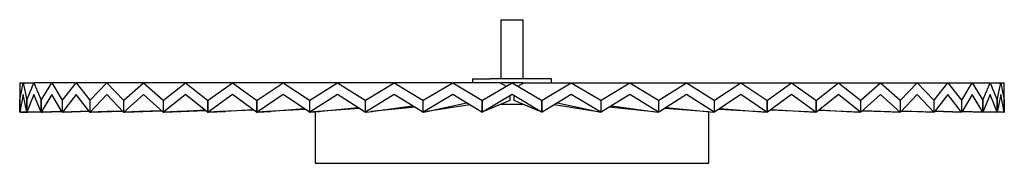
# Paper-space layout '_Derecha' of a CAD drawing. Header units: inches. Extents: x -9.8 to 9.8, y -1.4 to 1.5.
import ezdxf

# ---------------------------------------------------------------- set-up
doc = ezdxf.new("R2010")
doc.units = ezdxf.units.IN
doc.header["$MEASUREMENT"] = 0

psp = doc.layouts.new('_Derecha')

# ---------------------------------------------------------------- linework, layer by layer
at = {"color": 7, "linetype": 'Continuous', "lineweight": 25}
for p, q in [((-0.222, 1.496), (-0.222, 0.315)), ((0.222, 0.315), (0.222, 1.496)), ((-9.843, 0.236), (-9.843, -0.354)), ((-9.843, 0.236), (-9.785, 0.236)), ((-9.842, -0.116), (-9.771, 0.236)), ((-9.771, 0.236), (-9.7, -0.116)), ((-9.771, 0.236), (-9.57, 0.236)), ((-9.698, -0.116), (-9.557, 0.236)), ((-9.557, 0.236), (-9.415, -0.116)), ((-9.217, 0.236), (-9.557, 0.236)), ((-9.412, -0.116), (-9.203, 0.236)), ((-9.203, 0.236), (-8.994, -0.116)), ((-8.729, 0.236), (-9.203, 0.236)), ((-8.99, -0.116), (-8.715, 0.236)), ((-8.715, 0.236), (-8.441, -0.116)), ((-8.114, 0.236), (-8.715, 0.236)), ((-8.436, -0.116), (-8.1, 0.236)), ((-8.1, 0.236), (-7.765, -0.116)), ((-7.381, 0.236), (-8.1, 0.236)), ((-7.759, -0.116), (-7.367, 0.236)), ((-7.367, 0.236), (-6.976, -0.116)), ((-6.541, 0.236), (-7.367, 0.236)), ((-6.969, -0.116), (-6.527, 0.236)), ((-6.527, 0.236), (-6.085, -0.116)), ((-5.605, 0.236), (-6.527, 0.236)), ((-6.077, -0.116), (-5.591, 0.236)), ((-5.591, 0.236), (-5.105, -0.116)), ((-4.588, 0.236), (-5.591, 0.236)), ((-5.097, -0.116), (-4.574, 0.236)), ((-4.574, 0.236), (-4.051, -0.116)), ((-3.504, 0.236), (-4.574, 0.236)), ((-4.042, -0.116), (-3.49, 0.236)), ((-3.49, 0.236), (-2.938, -0.116)), ((-2.369, 0.236), (-3.49, 0.236)), ((-2.929, -0.116), (-2.355, 0.236)), ((-2.355, 0.236), (-1.782, -0.116)), ((-1.2, 0.236), (-2.355, 0.236)), ((-1.773, -0.116), (-1.186, 0.236)), ((-1.186, 0.236), (-0.6, -0.116)), ((-0.237, 0.236), (-1.186, 0.236)), ((-0.787, 0.315), (-0.787, 0.236)), ((-0.591, -0.116), (0, 0.236)), ((-0.237, 0.236), (-0.119, 0.165)), ((0, 0.236), (0.591, -0.116)), ((0.119, 0.165), (0.237, 0.236)), ((0.237, 0.236), (1.186, 0.236)), ((0.6, -0.116), (1.186, 0.236)), ((0.787, 0.236), (0.787, 0.315)), ((1.186, 0.236), (1.773, -0.116)), ((1.2, 0.236), (2.355, 0.236)), ((1.782, -0.116), (2.355, 0.236)), ((2.355, 0.236), (2.929, -0.116)), ((2.369, 0.236), (3.49, 0.236)), ((2.938, -0.116), (3.49, 0.236)), ((3.49, 0.236), (4.042, -0.116)), ((3.504, 0.236), (4.574, 0.236)), ((4.051, -0.116), (4.574, 0.236)), ((4.574, 0.236), (5.097, -0.116)), ((4.588, 0.236), (5.591, 0.236)), ((5.105, -0.116), (5.591, 0.236)), ((5.591, 0.236), (6.077, -0.116)), ((5.605, 0.236), (6.527, 0.236)), ((6.085, -0.116), (6.527, 0.236)), ((6.527, 0.236), (6.969, -0.116)), ((6.541, 0.236), (7.367, 0.236)), ((6.976, -0.116), (7.367, 0.236)), ((7.367, 0.236), (7.759, -0.116)), ((7.381, 0.236), (8.1, 0.236)), ((7.765, -0.116), (8.1, 0.236)), ((8.1, 0.236), (8.436, -0.116)), ((8.114, 0.236), (8.715, 0.236)), ((8.441, -0.116), (8.715, 0.236)), ((8.715, 0.236), (8.99, -0.116)), ((8.729, 0.236), (9.203, 0.236)), ((8.994, -0.116), (9.203, 0.236)), ((9.203, 0.236), (9.412, -0.116)), ((9.217, 0.236), (9.557, 0.236)), ((9.415, -0.116), (9.557, 0.236)), ((9.557, 0.236), (9.698, -0.116)), ((9.57, 0.236), (9.771, 0.236)), ((9.7, -0.116), (9.771, 0.236)), ((9.771, 0.236), (9.842, -0.116)), ((9.785, 0.236), (9.843, 0.236)), ((9.843, -0.354), (9.843, 0.236)), ((-9.771, 0), (-9.842, -0.354)), ((-9.7, -0.354), (-9.771, 0)), ((-9.557, 0), (-9.698, -0.354)), ((-9.415, -0.354), (-9.557, 0)), ((-9.203, 0), (-9.412, -0.354)), ((-8.994, -0.354), (-9.203, 0)), ((-8.715, 0), (-8.99, -0.354)), ((-8.441, -0.354), (-8.715, 0)), ((-8.1, 0), (-8.436, -0.354)), ((-7.765, -0.354), (-8.1, 0)), ((-7.367, 0), (-7.759, -0.354)), ((-6.976, -0.354), (-7.367, 0)), ((-6.527, 0), (-6.969, -0.354)), ((-6.085, -0.354), (-6.527, 0)), ((-5.591, 0), (-6.077, -0.354)), ((-5.105, -0.354), (-5.591, 0)), ((-4.574, 0), (-5.097, -0.354)), ((-4.051, -0.354), (-4.574, 0)), ((-3.49, 0), (-4.042, -0.354)), ((-2.938, -0.354), (-3.49, 0)), ((-2.355, 0), (-2.929, -0.354)), ((-1.782, -0.354), (-2.355, 0)), ((-1.186, 0), (-1.773, -0.354)), ((-0.6, -0.354), (-1.186, 0)), ((0, 0), (-0.591, -0.354)), ((0.591, -0.354), (0, 0)), ((1.186, 0), (0.6, -0.354)), ((1.773, -0.354), (1.186, 0)), ((2.355, 0), (1.782, -0.354)), ((2.929, -0.354), (2.355, 0)), ((3.49, 0), (2.938, -0.354)), ((4.042, -0.354), (3.49, 0)), ((4.574, 0), (4.051, -0.354)), ((5.097, -0.354), (4.574, 0)), ((5.591, 0), (5.105, -0.354)), ((6.077, -0.354), (5.591, 0)), ((6.527, 0), (6.085, -0.354)), ((6.969, -0.354), (6.527, 0)), ((7.367, 0), (6.976, -0.354)), ((7.759, -0.354), (7.367, 0)), ((8.1, 0), (7.765, -0.354)), ((8.436, -0.354), (8.1, 0)), ((8.715, 0), (8.441, -0.354)), ((8.99, -0.354), (8.715, 0)), ((9.203, 0), (8.994, -0.354)), ((9.412, -0.354), (9.203, 0)), ((9.557, 0), (9.415, -0.354)), ((9.698, -0.354), (9.557, 0)), ((9.771, 0), (9.7, -0.354)), ((9.842, -0.354), (9.771, 0)), ((-9.842, -0.354), (-9.842, -0.116)), ((-9.7, -0.116), (-9.7, -0.354)), ((-9.698, -0.354), (-9.698, -0.116)), ((-9.415, -0.116), (-9.415, -0.354)), ((-9.412, -0.354), (-9.412, -0.116)), ((-8.994, -0.116), (-8.994, -0.354)), ((-8.99, -0.354), (-8.99, -0.116)), ((-8.441, -0.116), (-8.441, -0.354)), ((-8.436, -0.354), (-8.436, -0.116)), ((-7.759, -0.116), (-7.765, -0.116)), ((-7.765, -0.116), (-7.765, -0.354)), ((-7.759, -0.354), (-7.759, -0.116)), ((-6.969, -0.116), (-6.976, -0.116)), ((-6.976, -0.116), (-6.976, -0.354)), ((-6.969, -0.354), (-6.969, -0.116)), ((-6.073, -0.116), (-6.085, -0.116)), ((-6.085, -0.116), (-6.085, -0.354)), ((-6.077, -0.354), (-6.077, -0.116)), ((-5.095, -0.116), (-5.105, -0.116)), ((-5.105, -0.116), (-5.105, -0.354)), ((-5.097, -0.354), (-5.097, -0.116)), ((-4.043, -0.116), (-4.051, -0.116)), ((-4.051, -0.116), (-4.051, -0.354)), ((-4.042, -0.354), (-4.042, -0.116)), ((-2.932, -0.116), (-2.938, -0.116)), ((-2.938, -0.116), (-2.938, -0.354)), ((-2.929, -0.354), (-2.929, -0.116)), ((-1.778, -0.116), (-1.782, -0.116)), ((-1.782, -0.116), (-1.782, -0.354)), ((-1.773, -0.354), (-1.773, -0.116)), ((-1.705, -0.343), (-0.912, -0.166)), ((-0.598, -0.116), (-0.6, -0.116)), ((-0.6, -0.116), (-0.6, -0.354)), ((-0.591, -0.354), (-0.591, -0.116)), ((-0.042, -0.118), (-0.571, -0.343)), ((-0.228, -0.197), (0.227, -0.197)), ((-0.042, -0.025), (-0.042, -0.118)), ((0.042, -0.118), (0.042, -0.025)), ((0.533, -0.327), (0.042, -0.118)), ((0.591, -0.116), (0.591, -0.354)), ((0.598, -0.116), (0.6, -0.116)), ((0.6, -0.354), (0.6, -0.116)), ((0.912, -0.166), (1.707, -0.343)), ((1.773, -0.116), (1.773, -0.354)), ((1.778, -0.116), (1.782, -0.116)), ((1.782, -0.354), (1.782, -0.116)), ((2.929, -0.116), (2.929, -0.354)), ((2.932, -0.116), (2.938, -0.116)), ((2.938, -0.354), (2.938, -0.116)), ((4.042, -0.116), (4.042, -0.354)), ((4.043, -0.116), (4.051, -0.116)), ((4.051, -0.354), (4.051, -0.116)), ((5.095, -0.116), (5.105, -0.116)), ((5.097, -0.116), (5.097, -0.354)), ((5.105, -0.354), (5.105, -0.116)), ((6.073, -0.116), (6.085, -0.116)), ((6.077, -0.116), (6.077, -0.354)), ((6.085, -0.354), (6.085, -0.116)), ((6.969, -0.116), (6.969, -0.354)), ((6.969, -0.116), (6.976, -0.116)), ((6.976, -0.354), (6.976, -0.116)), ((7.759, -0.116), (7.759, -0.354)), ((7.759, -0.116), (7.765, -0.116)), ((7.765, -0.354), (7.765, -0.116)), ((8.436, -0.116), (8.436, -0.354)), ((8.441, -0.354), (8.441, -0.116)), ((8.99, -0.116), (8.99, -0.354)), ((8.994, -0.354), (8.994, -0.116)), ((9.412, -0.116), (9.412, -0.354)), ((9.415, -0.354), (9.415, -0.116)), ((9.698, -0.116), (9.698, -0.354)), ((9.7, -0.354), (9.7, -0.116)), ((9.842, -0.116), (9.842, -0.354)), ((-9.824, -0.354), (-9.843, -0.354)), ((-9.7, -0.35), (-9.825, -0.354)), ((-9.824, -0.354), (-9.7, -0.351)), ((-9.7, -0.354), (-9.681, -0.354)), ((-9.418, -0.346), (-9.682, -0.354)), ((-9.681, -0.354), (-9.418, -0.346)), ((-9.412, -0.354), (-9.396, -0.354)), ((-9.042, -0.343), (-9.398, -0.354)), ((-9.396, -0.354), (-9.001, -0.342)), ((-9.031, -0.343), (-9.001, -0.341)), ((-9.001, -0.342), (-9.031, -0.343)), ((-8.99, -0.354), (-8.974, -0.354)), ((-8.636, -0.343), (-8.977, -0.354)), ((-8.974, -0.354), (-8.454, -0.337)), ((-8.626, -0.343), (-8.456, -0.335)), ((-8.454, -0.337), (-8.626, -0.343)), ((-8.441, -0.354), (-8.421, -0.354)), ((-8.105, -0.343), (-8.425, -0.354)), ((-8.421, -0.354), (-7.8, -0.332)), ((-8.095, -0.343), (-7.79, -0.328)), ((-7.8, -0.332), (-8.095, -0.343)), ((-7.765, -0.354), (-7.746, -0.354)), ((-7.455, -0.343), (-7.75, -0.354)), ((-7.746, -0.354), (-7.007, -0.326)), ((-7.446, -0.343), (-7.014, -0.32)), ((-7.007, -0.326), (-7.446, -0.343)), ((-6.976, -0.354), (-6.957, -0.354)), ((-6.697, -0.343), (-6.963, -0.354)), ((-6.957, -0.354), (-6.129, -0.319)), ((-6.689, -0.343), (-6.14, -0.31)), ((-6.129, -0.319), (-6.689, -0.343)), ((-6.085, -0.354), (-6.067, -0.354)), ((-5.841, -0.343), (-6.073, -0.354)), ((-6.067, -0.354), (-5.734, -0.338)), ((-5.834, -0.343), (-5.182, -0.298)), ((-5.165, -0.311), (-5.834, -0.343)), ((-5.105, -0.354), (-5.089, -0.354)), ((-4.899, -0.343), (-5.095, -0.354)), ((-5.089, -0.354), (-4.83, -0.339)), ((-4.894, -0.343), (-4.156, -0.283)), ((-4.132, -0.299), (-4.894, -0.343)), ((-4.051, -0.354), (-4.043, -0.354)), ((-3.887, -0.343), (-4.043, -0.354)), ((-4.042, -0.354), (-4.036, -0.354)), ((-4.036, -0.354), (-3.846, -0.34)), ((-3.935, -0.347), (-3.935, -1.377)), ((-3.882, -0.343), (-3.082, -0.262)), ((-3.049, -0.283), (-3.882, -0.343)), ((-2.938, -0.354), (-2.932, -0.354)), ((-2.929, -0.354), (-2.925, -0.354)), ((-2.925, -0.354), (-2.797, -0.341)), ((-2.814, -0.343), (-1.986, -0.228)), ((-1.939, -0.257), (-2.814, -0.343)), ((-1.782, -0.354), (-1.778, -0.354)), ((-1.773, -0.354), (-1.77, -0.354)), ((-1.77, -0.354), (-1.7, -0.342)), ((-0.844, -0.207), (-1.705, -0.343)), ((-0.6, -0.354), (-0.598, -0.354)), ((0.6, -0.354), (0.598, -0.354)), ((1.714, -0.344), (0.844, -0.207)), ((1.707, -0.343), (1.77, -0.354)), ((1.773, -0.354), (1.77, -0.354)), ((1.782, -0.354), (1.778, -0.354)), ((2.838, -0.345), (1.939, -0.257)), ((1.986, -0.228), (2.817, -0.343)), ((2.817, -0.343), (2.924, -0.354)), ((2.929, -0.354), (2.925, -0.354)), ((2.932, -0.354), (2.927, -0.354)), ((2.938, -0.354), (2.932, -0.354)), ((3.929, -0.346), (3.049, -0.283)), ((3.082, -0.262), (3.887, -0.343)), ((3.887, -0.343), (4.036, -0.354)), ((3.935, -1.377), (3.935, -0.347)), ((4.042, -0.354), (4.036, -0.354)), ((4.051, -0.354), (4.043, -0.354)), ((5.095, -0.354), (4.132, -0.299)), ((4.156, -0.283), (4.899, -0.343)), ((4.899, -0.343), (5.088, -0.354)), ((5.105, -0.354), (5.089, -0.354)), ((6.073, -0.354), (5.165, -0.311)), ((5.182, -0.298), (5.84, -0.343)), ((5.84, -0.343), (6.067, -0.354)), ((6.085, -0.354), (6.067, -0.354)), ((6.962, -0.354), (6.128, -0.319)), ((6.14, -0.31), (6.696, -0.343)), ((6.696, -0.343), (6.957, -0.354)), ((6.976, -0.354), (6.957, -0.354)), ((7.75, -0.354), (7.007, -0.326)), ((7.007, -0.326), (7.446, -0.343)), ((7.014, -0.319), (7.455, -0.343)), ((7.455, -0.343), (7.745, -0.354)), ((7.765, -0.354), (7.746, -0.354)), ((8.425, -0.354), (7.786, -0.332)), ((7.786, -0.332), (8.095, -0.343)), ((7.79, -0.328), (8.105, -0.343)), ((8.105, -0.343), (8.421, -0.354)), ((8.441, -0.354), (8.421, -0.354)), ((8.977, -0.354), (8.454, -0.337)), ((8.454, -0.337), (8.626, -0.343)), ((8.456, -0.335), (8.636, -0.343)), ((8.636, -0.343), (8.974, -0.354)), ((8.99, -0.354), (8.974, -0.354)), ((8.995, -0.341), (9.042, -0.343)), ((9.398, -0.354), (9.001, -0.342)), ((9.001, -0.342), (9.031, -0.343)), ((9.042, -0.343), (9.396, -0.354)), ((9.412, -0.354), (9.396, -0.354)), ((9.412, -0.346), (9.681, -0.354)), ((9.682, -0.354), (9.412, -0.346)), ((9.7, -0.354), (9.681, -0.354)), ((9.698, -0.35), (9.824, -0.354)), ((9.825, -0.354), (9.698, -0.351)), ((9.824, -0.354), (9.843, -0.354)), ((-3.935, -1.377), (3.935, -1.377))]:
    psp.add_line(p, q, dxfattribs=at)
for points, knots in [([(-0.218, 1.496), (-0.219, 1.496), (-0.221, 1.496), (-0.188, 1.496), (-0.144, 1.496), (-0.122, 1.496)], [0, 0, 0, 0, 0.20839, 0.604195, 1, 1, 1, 1]), ([(-0.122, 1.496), (-0.095, 1.496), (-0.043, 1.496), (0.047, 1.496), (0.129, 1.496), (0.19, 1.496), (0.222, 1.496), (0.219, 1.496), (0.218, 1.496)], [0, 0, 0, 0, 0.182698, 0.365397, 0.548095, 0.730793, 0.913492, 1, 1, 1, 1]), ([(-0.787, 0.315), (-0.787, 0.315), (-0.792, 0.315), (-0.773, 0.315), (-0.73, 0.315), (-0.654, 0.315), (-0.555, 0.315), (-0.472, 0.315), (-0.431, 0.315)], [0, 0, 0, 0, 0.010393, 0.208315, 0.406236, 0.604157, 0.802079, 1, 1, 1, 1]), ([(0.787, 0.315), (0.784, 0.315), (0.78, 0.315), (0.735, 0.315), (0.664, 0.315), (0.566, 0.315), (0.447, 0.315), (0.311, 0.315), (0.163, 0.315), (0.008, 0.315), (-0.146, 0.315), (-0.296, 0.315), (-0.386, 0.315), (-0.431, 0.315)], [0, 0, 0, 0, 0.0865484, 0.1778936, 0.2692387, 0.3605839, 0.451929, 0.5432742, 0.6346194, 0.7259645, 0.8173097, 0.9086548, 1, 1, 1, 1]), ([(0.223, 0.236), (0.203, 0.236), (0.134, 0.236), (0.008, 0.236), (-0.123, 0.236), (-0.198, 0.236), (-0.223, 0.236)], [0, 0, 0, 0, 0.142716, 0.482155, 0.821593, 1, 1, 1, 1])]:
    psp.add_open_spline(points, degree=3, knots=knots, dxfattribs=at)

doc.saveas('drawing.dxf')
